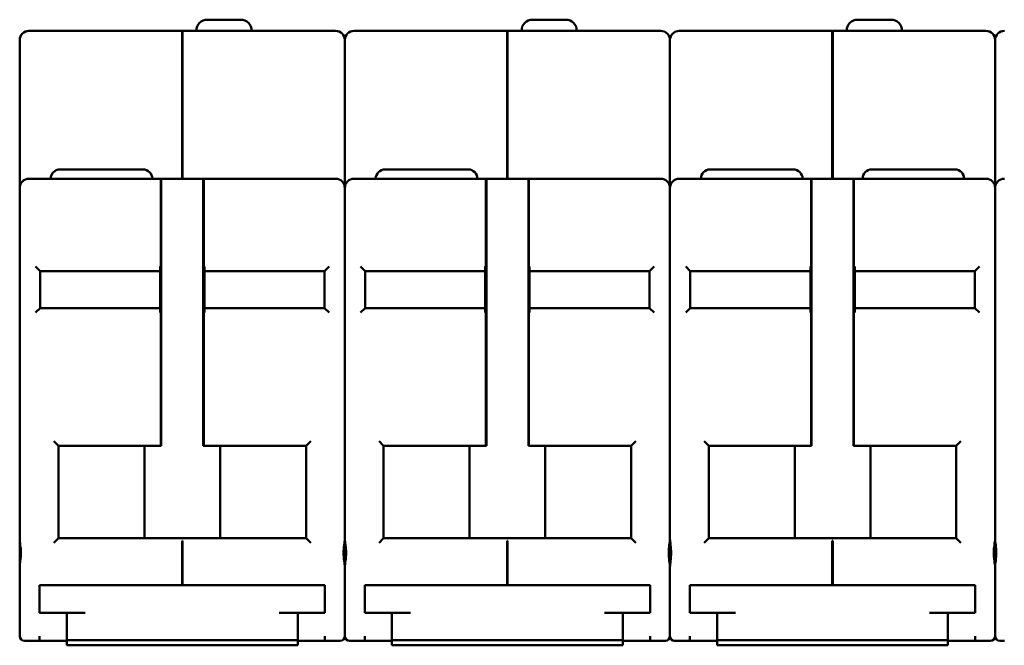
# Model space of a CAD drawing. Header units: millimetres. Extents: x 30 to 384, y 41 to 270.
# Tile 2 of 3: x 136 to 242, y 203 to 270. Entities that reach past the tile are written whole.
import ezdxf

# ---------------------------------------------------------------- set-up
doc = ezdxf.new("R2010")
doc.units = ezdxf.units.MM
doc.layers.add('Viditelné hrany(CSN)', color=7, linetype='Continuous', lineweight=50)

msp = doc.modelspace()

# ---------------------------------------------------------------- linework, layer by layer
at = {"layer": 'Viditelné hrany(CSN)'}
for p, q in [((155.91, 270.31), (159.51, 270.31)), ((191.11, 270.31), (194.71, 270.31)), ((226.31, 270.31), (229.91, 270.31)), ((153.16, 269.11), (136.59, 269.11)), ((153.16, 269.11), (153.16, 268.11)), ((153.16, 269.06), (153.21, 269.06)), ((153.21, 268.11), (153.21, 269.11)), ((169.79, 269.11), (153.21, 269.11)), ((188.36, 269.11), (171.79, 269.11)), ((188.36, 269.11), (188.36, 268.11)), ((188.36, 269.06), (188.41, 269.06)), ((188.41, 268.11), (188.41, 269.11)), ((204.99, 269.11), (188.41, 269.11)), ((223.56, 269.11), (206.99, 269.11)), ((223.56, 269.11), (223.56, 268.11)), ((223.56, 269.06), (223.61, 269.06)), ((223.61, 268.11), (223.61, 269.11)), ((240.19, 269.11), (223.61, 269.11)), ((135.59, 268.11), (135.59, 252.11)), ((153.16, 253.11), (153.16, 268.11)), ((153.21, 268.11), (153.21, 253.11)), ((170.79, 252.11), (170.79, 268.11)), ((170.79, 268.11), (170.79, 252.11)), ((188.36, 253.11), (188.36, 268.11)), ((188.41, 268.11), (188.41, 253.11)), ((205.99, 252.11), (205.99, 268.11)), ((205.99, 268.11), (205.99, 252.11)), ((223.56, 253.11), (223.56, 268.11)), ((223.61, 268.11), (223.61, 253.11)), ((241.19, 252.11), (241.19, 268.11)), ((241.19, 268.11), (241.19, 252.11)), ((139.94, 254.11), (148.94, 254.11)), ((175.14, 254.11), (184.14, 254.11)), ((210.34, 254.11), (219.34, 254.11)), ((227.84, 254.11), (236.84, 254.11)), ((150.86, 253.11), (136.59, 253.11)), ((150.86, 253.11), (150.91, 253.11)), ((150.86, 253.11), (150.86, 251.11)), ((150.91, 253.06), (150.86, 253.06)), ((155.46, 253.11), (150.91, 253.11)), ((150.91, 251.11), (150.91, 253.11)), ((155.46, 253.11), (155.51, 253.11)), ((155.46, 253.11), (155.46, 251.11)), ((155.51, 253.06), (155.46, 253.06)), ((169.79, 253.11), (155.51, 253.11)), ((155.51, 251.11), (155.51, 253.11)), ((186.06, 253.11), (171.79, 253.11)), ((186.06, 253.11), (186.11, 253.11)), ((186.06, 253.11), (186.06, 251.11)), ((186.11, 253.06), (186.06, 253.06)), ((190.66, 253.11), (186.11, 253.11)), ((186.11, 251.11), (186.11, 253.11)), ((190.66, 253.11), (190.71, 253.11)), ((190.66, 253.11), (190.66, 251.11)), ((190.71, 253.06), (190.66, 253.06)), ((204.99, 253.11), (190.71, 253.11)), ((190.71, 251.11), (190.71, 253.11)), ((221.26, 253.11), (206.99, 253.11)), ((221.26, 253.11), (221.31, 253.11)), ((221.26, 253.11), (221.26, 251.11)), ((221.31, 253.06), (221.26, 253.06)), ((225.86, 253.11), (221.31, 253.11)), ((221.31, 251.11), (221.31, 253.11)), ((225.86, 253.11), (225.91, 253.11)), ((225.86, 253.11), (225.86, 251.11)), ((225.91, 253.06), (225.86, 253.06)), ((240.19, 253.11), (225.91, 253.11)), ((225.91, 251.11), (225.91, 253.11)), ((135.59, 251.11), (135.59, 252.11)), ((170.79, 252.11), (170.79, 251.11)), ((170.79, 251.11), (170.79, 252.11)), ((205.99, 252.11), (205.99, 251.11)), ((205.99, 251.11), (205.99, 252.11)), ((241.19, 252.11), (241.19, 251.11)), ((241.19, 251.11), (241.19, 252.11)), ((135.59, 251.11), (135.59, 214.11)), ((150.86, 224.71), (150.86, 251.11)), ((150.91, 251.11), (150.91, 224.21)), ((155.46, 224.21), (155.46, 251.11)), ((155.51, 251.11), (155.51, 224.71)), ((170.79, 214.11), (170.79, 251.11)), ((170.79, 251.11), (170.79, 214.11)), ((186.06, 224.71), (186.06, 251.11)), ((186.11, 251.11), (186.11, 224.21)), ((190.66, 224.21), (190.66, 251.11)), ((190.71, 251.11), (190.71, 224.71)), ((205.99, 214.11), (205.99, 251.11)), ((205.99, 251.11), (205.99, 214.11)), ((221.26, 224.71), (221.26, 251.11)), ((221.31, 251.11), (221.31, 224.21)), ((225.86, 224.21), (225.86, 251.11)), ((225.91, 251.11), (225.91, 224.71)), ((241.19, 214.11), (241.19, 251.11)), ((241.19, 251.11), (241.19, 214.11)), ((137.29, 243.61), (137.79, 243.11)), ((137.79, 239.11), (137.79, 243.11)), ((137.79, 243.11), (150.79, 243.11)), ((150.79, 238.61), (150.79, 243.61)), ((155.59, 238.61), (155.59, 243.61)), ((155.59, 243.11), (168.59, 243.11)), ((168.59, 243.11), (169.09, 243.61)), ((168.59, 243.11), (168.59, 239.11)), ((172.49, 243.61), (172.99, 243.11)), ((172.99, 239.11), (172.99, 243.11)), ((172.99, 243.11), (185.99, 243.11)), ((185.99, 238.61), (185.99, 243.61)), ((190.79, 238.61), (190.79, 243.61)), ((190.79, 243.11), (203.79, 243.11)), ((203.79, 243.11), (204.29, 243.61)), ((203.79, 243.11), (203.79, 239.11)), ((207.69, 243.61), (208.19, 243.11)), ((208.19, 239.11), (208.19, 243.11)), ((208.19, 243.11), (221.19, 243.11)), ((221.19, 238.61), (221.19, 243.61)), ((225.99, 238.61), (225.99, 243.61)), ((225.99, 243.11), (238.99, 243.11)), ((238.99, 243.11), (239.49, 243.61)), ((238.99, 243.11), (238.99, 239.11)), ((137.79, 239.11), (137.29, 238.61)), ((150.79, 239.11), (137.79, 239.11)), ((168.59, 239.11), (155.59, 239.11)), ((168.59, 239.11), (169.09, 238.61)), ((172.99, 239.11), (172.49, 238.61)), ((185.99, 239.11), (172.99, 239.11)), ((203.79, 239.11), (190.79, 239.11)), ((203.79, 239.11), (204.29, 238.61)), ((208.19, 239.11), (207.69, 238.61)), ((221.19, 239.11), (208.19, 239.11)), ((238.99, 239.11), (225.99, 239.11)), ((238.99, 239.11), (239.49, 238.61)), ((139.29, 224.71), (139.79, 224.21)), ((139.79, 224.21), (149.09, 224.21)), ((139.79, 214.21), (139.79, 224.21)), ((149.09, 214.21), (149.09, 224.21)), ((150.91, 224.21), (149.09, 224.21)), ((150.86, 224.71), (150.86, 224.49)), ((150.86, 224.21), (150.86, 224.49)), ((157.29, 224.21), (155.46, 224.21)), ((155.51, 224.49), (155.51, 224.71)), ((155.51, 224.21), (155.51, 224.49)), ((157.29, 224.21), (166.59, 224.21)), ((157.29, 214.21), (157.29, 224.21)), ((166.59, 224.21), (167.09, 224.71)), ((166.59, 224.21), (166.59, 214.21)), ((174.49, 224.71), (174.99, 224.21)), ((174.99, 224.21), (184.29, 224.21)), ((174.99, 214.21), (174.99, 224.21)), ((184.29, 214.21), (184.29, 224.21)), ((186.11, 224.21), (184.29, 224.21)), ((186.06, 224.71), (186.06, 224.49)), ((186.06, 224.21), (186.06, 224.49)), ((192.49, 224.21), (190.66, 224.21)), ((190.71, 224.49), (190.71, 224.71)), ((190.71, 224.21), (190.71, 224.49)), ((192.49, 224.21), (201.79, 224.21)), ((192.49, 214.21), (192.49, 224.21)), ((201.79, 224.21), (202.29, 224.71)), ((201.79, 224.21), (201.79, 214.21)), ((209.69, 224.71), (210.19, 224.21)), ((210.19, 224.21), (219.49, 224.21)), ((210.19, 214.21), (210.19, 224.21)), ((219.49, 214.21), (219.49, 224.21)), ((221.31, 224.21), (219.49, 224.21)), ((221.26, 224.71), (221.26, 224.49)), ((221.26, 224.21), (221.26, 224.49)), ((227.69, 224.21), (225.86, 224.21)), ((225.91, 224.49), (225.91, 224.71)), ((225.91, 224.21), (225.91, 224.49)), ((227.69, 224.21), (236.99, 224.21)), ((227.69, 214.21), (227.69, 224.21)), ((236.99, 224.21), (237.49, 224.71)), ((236.99, 224.21), (236.99, 214.21)), ((135.59, 211.11), (135.59, 214.11)), ((139.79, 214.21), (139.29, 213.71)), ((149.09, 214.21), (139.79, 214.21)), ((149.09, 214.21), (157.29, 214.21)), ((153.16, 213.93), (153.16, 213.71)), ((153.21, 213.93), (153.16, 213.93)), ((153.16, 209.11), (153.16, 213.71)), ((153.21, 213.71), (153.21, 213.93)), ((153.21, 213.71), (153.21, 209.11)), ((166.59, 214.21), (157.29, 214.21)), ((166.59, 214.21), (167.09, 213.71)), ((170.79, 214.11), (170.79, 211.11)), ((170.79, 211.11), (170.79, 214.11)), ((174.99, 214.21), (174.49, 213.71)), ((184.29, 214.21), (174.99, 214.21)), ((184.29, 214.21), (192.49, 214.21)), ((188.36, 213.93), (188.36, 213.71)), ((188.41, 213.93), (188.36, 213.93)), ((188.36, 209.11), (188.36, 213.71)), ((188.41, 213.71), (188.41, 213.93)), ((188.41, 213.71), (188.41, 209.11)), ((201.79, 214.21), (192.49, 214.21)), ((201.79, 214.21), (202.29, 213.71)), ((205.99, 214.11), (205.99, 211.11)), ((205.99, 211.11), (205.99, 214.11)), ((210.19, 214.21), (209.69, 213.71)), ((219.49, 214.21), (210.19, 214.21)), ((219.49, 214.21), (227.69, 214.21)), ((223.56, 213.93), (223.56, 213.71)), ((223.61, 213.93), (223.56, 213.93)), ((223.56, 209.11), (223.56, 213.71)), ((223.61, 213.71), (223.61, 213.93)), ((223.61, 213.71), (223.61, 209.11)), ((236.99, 214.21), (227.69, 214.21)), ((236.99, 214.21), (237.49, 213.71)), ((241.19, 214.11), (241.19, 211.11)), ((241.19, 211.11), (241.19, 214.11)), ((135.59, 211.11), (135.59, 203.61)), ((170.79, 203.61), (170.79, 211.11)), ((170.79, 211.11), (170.79, 203.61)), ((205.99, 203.61), (205.99, 211.11)), ((205.99, 211.11), (205.99, 203.61)), ((241.19, 203.61), (241.19, 211.11)), ((241.19, 211.11), (241.19, 203.61)), ((137.74, 209.11), (139.74, 209.11)), ((137.74, 209.11), (137.74, 206.11)), ((166.64, 209.11), (139.74, 209.11)), ((153.16, 209.16), (153.21, 209.16)), ((166.64, 209.11), (168.64, 209.11)), ((168.64, 206.11), (168.64, 209.11)), ((172.94, 209.11), (174.94, 209.11)), ((172.94, 209.11), (172.94, 206.11)), ((201.84, 209.11), (174.94, 209.11)), ((188.36, 209.16), (188.41, 209.16)), ((201.84, 209.11), (203.84, 209.11)), ((203.84, 206.11), (203.84, 209.11)), ((208.14, 209.11), (210.14, 209.11)), ((208.14, 209.11), (208.14, 206.11)), ((237.04, 209.11), (210.14, 209.11)), ((223.56, 209.16), (223.61, 209.16)), ((237.04, 209.11), (239.04, 209.11)), ((239.04, 206.11), (239.04, 209.11)), ((139.74, 206.11), (137.74, 206.11)), ((139.74, 206.11), (142.69, 206.11)), ((140.69, 206.11), (140.69, 203.16)), ((163.69, 206.11), (166.64, 206.11)), ((165.69, 203.16), (165.69, 206.11)), ((168.64, 206.11), (166.64, 206.11)), ((174.94, 206.11), (172.94, 206.11)), ((174.94, 206.11), (177.89, 206.11)), ((175.89, 206.11), (175.89, 203.16)), ((198.89, 206.11), (201.84, 206.11)), ((200.89, 203.16), (200.89, 206.11)), ((203.84, 206.11), (201.84, 206.11)), ((210.14, 206.11), (208.14, 206.11)), ((210.14, 206.11), (213.09, 206.11)), ((211.09, 206.11), (211.09, 203.16)), ((234.09, 206.11), (237.04, 206.11)), ((236.09, 203.16), (236.09, 206.11)), ((239.04, 206.11), (237.04, 206.11)), ((137.74, 203.11), (137.74, 203.61)), ((168.64, 203.61), (168.64, 203.11)), ((172.94, 203.11), (172.94, 203.61)), ((203.84, 203.61), (203.84, 203.11)), ((208.14, 203.11), (208.14, 203.61)), ((239.04, 203.61), (239.04, 203.11)), ((136.59, 203.11), (136.09, 203.11)), ((136.59, 203.11), (137.74, 203.11)), ((140.69, 203.11), (137.74, 203.11)), ((142.69, 203.16), (140.69, 203.16)), ((140.69, 203.16), (140.69, 203.11)), ((140.69, 203.11), (140.69, 202.61)), ((140.69, 202.61), (165.69, 202.61)), ((142.69, 203.16), (163.69, 203.16)), ((165.69, 203.16), (163.69, 203.16)), ((165.69, 203.11), (165.69, 203.16)), ((168.64, 203.11), (165.69, 203.11)), ((165.69, 202.61), (165.69, 203.11)), ((168.64, 203.11), (169.79, 203.11)), ((170.29, 203.11), (169.79, 203.11)), ((171.79, 203.11), (171.29, 203.11)), ((171.79, 203.11), (172.94, 203.11)), ((175.89, 203.11), (172.94, 203.11)), ((177.89, 203.16), (175.89, 203.16)), ((175.89, 203.16), (175.89, 203.11)), ((175.89, 203.11), (175.89, 202.61)), ((175.89, 202.61), (200.89, 202.61)), ((177.89, 203.16), (198.89, 203.16)), ((200.89, 203.16), (198.89, 203.16)), ((200.89, 203.11), (200.89, 203.16)), ((203.84, 203.11), (200.89, 203.11)), ((200.89, 202.61), (200.89, 203.11)), ((203.84, 203.11), (204.99, 203.11)), ((205.49, 203.11), (204.99, 203.11)), ((206.99, 203.11), (206.49, 203.11)), ((206.99, 203.11), (208.14, 203.11)), ((211.09, 203.11), (208.14, 203.11)), ((213.09, 203.16), (211.09, 203.16)), ((211.09, 203.16), (211.09, 203.11)), ((211.09, 203.11), (211.09, 202.61)), ((211.09, 202.61), (236.09, 202.61)), ((213.09, 203.16), (234.09, 203.16)), ((236.09, 203.16), (234.09, 203.16)), ((236.09, 203.11), (236.09, 203.16)), ((239.04, 203.11), (236.09, 203.11)), ((236.09, 202.61), (236.09, 203.11)), ((239.04, 203.11), (240.19, 203.11)), ((240.69, 203.11), (240.19, 203.11)), ((242.19, 203.11), (241.69, 203.11))]:
    msp.add_line(p, q, dxfattribs=at)
for centre, radius, start, end in [((155.91, 269.11), 1.2, 90, 180), ((159.51, 269.11), 1.2, 0, 90), ((191.11, 269.11), 1.2, 90, 180), ((194.71, 269.11), 1.2, 0, 90), ((226.31, 269.11), 1.2, 90, 180), ((229.91, 269.11), 1.2, 0, 90), ((136.59, 268.11), 1, 90, 180), ((169.79, 268.11), 1, 0, 90), ((171.79, 268.11), 1, 90, 180), ((204.99, 268.11), 1, 0, 90), ((206.99, 268.11), 1, 90, 180), ((240.19, 268.11), 1, 0, 90), ((242.19, 268.11), 1, 90, 180), ((139.94, 253.11), 1, 90, 180), ((148.94, 253.11), 1, 0, 90), ((175.14, 253.11), 1, 90, 180), ((184.14, 253.11), 1, 0, 90), ((210.34, 253.11), 1, 90, 180), ((219.34, 253.11), 1, 0, 90), ((227.84, 253.11), 1, 90, 180), ((236.84, 253.11), 1, 0, 90), ((136.59, 252.11), 1, 90, 180), ((169.79, 252.11), 1, 0, 90), ((171.79, 252.11), 1, 90, 180), ((204.99, 252.11), 1, 0, 90), ((206.99, 252.11), 1, 90, 180), ((240.19, 252.11), 1, 0, 90), ((242.19, 252.11), 1, 90, 180), ((136.09, 203.61), 0.5, 180, 270), ((170.29, 203.61), 0.5, 270, 0), ((171.29, 203.61), 0.5, 180, 270), ((205.49, 203.61), 0.5, 270, 0), ((206.49, 203.61), 0.5, 180, 270), ((240.69, 203.61), 0.5, 270, 0), ((241.69, 203.61), 0.5, 180, 270)]:
    msp.add_arc(centre, radius, start, end, dxfattribs=at)
for points in [[(135.59, 214.11), (135.59, 213.92), (135.62, 213.69), (135.69, 213.18), (135.72, 212.89), (135.72, 212.34), (135.69, 212.05), (135.62, 211.54), (135.59, 211.31), (135.59, 211.11)], [(170.79, 211.11), (170.79, 211.31), (170.75, 211.54), (170.68, 212.05), (170.65, 212.34), (170.65, 212.89), (170.68, 213.18), (170.75, 213.69), (170.79, 213.92), (170.79, 214.11)], [(170.79, 214.11), (170.79, 213.92), (170.82, 213.69), (170.89, 213.18), (170.92, 212.89), (170.92, 212.34), (170.89, 212.05), (170.82, 211.54), (170.79, 211.31), (170.79, 211.11)], [(205.99, 211.11), (205.99, 211.31), (205.95, 211.54), (205.88, 212.05), (205.85, 212.34), (205.85, 212.89), (205.88, 213.18), (205.95, 213.69), (205.99, 213.92), (205.99, 214.11)], [(205.99, 214.11), (205.99, 213.92), (206.02, 213.69), (206.09, 213.18), (206.12, 212.89), (206.12, 212.34), (206.09, 212.05), (206.02, 211.54), (205.99, 211.31), (205.99, 211.11)], [(241.19, 211.11), (241.19, 211.31), (241.15, 211.54), (241.08, 212.05), (241.05, 212.34), (241.05, 212.89), (241.08, 213.18), (241.15, 213.69), (241.19, 213.92), (241.19, 214.11)], [(241.19, 214.11), (241.19, 213.92), (241.22, 213.69), (241.29, 213.18), (241.32, 212.89), (241.32, 212.34), (241.29, 212.05), (241.22, 211.54), (241.19, 211.31), (241.19, 211.11)]]:
    msp.add_open_spline(points, degree=3, knots=[0.1744496, 0.1744496, 0.1744496, 0.1744496, 0.2469898, 0.2469898, 0.3292854, 0.3292854, 0.4115811, 0.4115811, 0.4841213, 0.4841213, 0.4841213, 0.4841213], dxfattribs=at)

doc.saveas('drawing.dxf')
